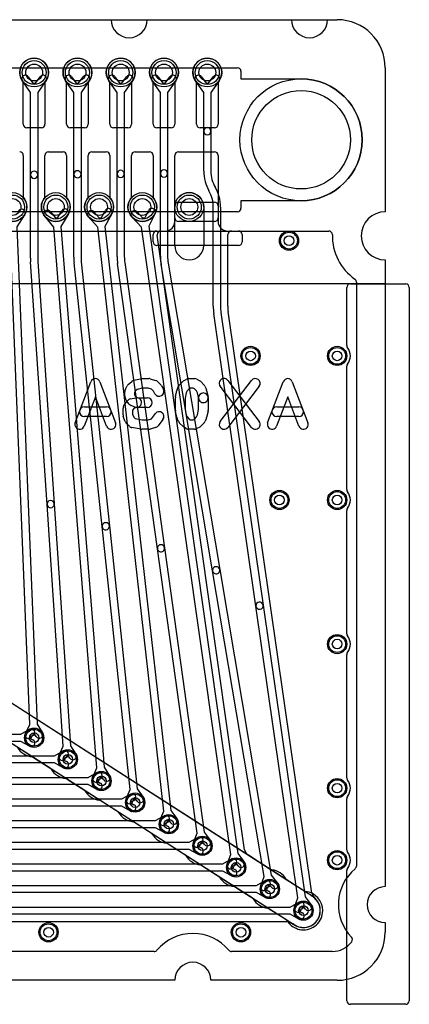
# Model space of a CAD drawing. Extents: x 0 to 47.5, y -0.5 to 20.
# Tile 8 of 8: x 39.4 to 47.5, y -0.5 to 20. Entities that reach past the tile are written whole.
import ezdxf

# ---------------------------------------------------------------- set-up
doc = ezdxf.new("R2010")
doc.units = 0
for name, color, linetype in [('Hole', 1, 'CONTINUOUS'), ('L1', 3, 'CONTINUOUS'), ('L2', 3, 'CONTINUOUS'), ('L3', 3, 'CONTINUOUS'), ('L4', 3, 'CONTINUOUS'), ('Outline', 7, 'CONTINUOUS'), ('PartsArea-A', 111, 'CONTINUOUS'), ('PartsArea-B', 111, 'CONTINUOUS'), ('PartsSilk-B', 221, 'CONTINUOUS'), ('Resist-A', 2, 'CONTINUOUS'), ('Resist-B', 2, 'CONTINUOUS'), ('Silk-A', 140, 'CONTINUOUS'), ('Silk-B', 140, 'CONTINUOUS')]:
    doc.layers.add(name, color=color, linetype=linetype)

msp = doc.modelspace()

# ---------------------------------------------------------------- linework, layer by layer
at = {"layer": 'Hole'}
for centre, radius in [((39.7, 18.9), 0.175), ((40.6, 18.9), 0.175), ((41.5, 18.9), 0.175), ((42.4, 18.9), 0.175), ((43.3, 18.9), 0.175), ((45.25, 17.5), 1.025), ((39.25, 16.1), 0.175), ((40.15, 16.1), 0.175), ((41.05, 16.1), 0.175), ((41.95, 16.1), 0.175), ((42.925, 16.1), 0.175), ((45, 15.4), 0.1), ((44.2, 13), 0.1), ((46, 13), 0.1), ((44.8, 10), 0.1), ((46, 10), 0.1), ((46, 7), 0.1), ((39.7, 5.05), 0.1), ((40.4, 4.6), 0.1), ((41.1, 4.15), 0.1), ((46, 4), 0.1), ((41.8, 3.7), 0.1), ((42.5, 3.25), 0.1), ((43.2, 2.8), 0.1), ((46, 2.5), 0.1), ((43.9, 2.35), 0.1), ((44.6, 1.9), 0.1), ((45.3, 1.45), 0.1), ((40, 1), 0.1), ((44, 1), 0.1)]:
    msp.add_circle(centre, radius, dxfattribs=at)
at = {"layer": 'L1'}
for p, q in [((39.475, 17.825), (39.475, 18.70157)), ((39.925, 18.70157), (39.925, 17.825)), ((40.375, 17.825), (40.375, 18.70157)), ((40.825, 18.70157), (40.825, 17.825)), ((41.275, 17.825), (41.275, 18.70157)), ((41.725, 18.70157), (41.725, 17.825)), ((42.175, 17.825), (42.175, 18.70157)), ((42.625, 18.70157), (42.625, 17.825)), ((43.075, 17.825), (43.075, 18.70157)), ((43.525, 18.70157), (43.525, 17.825)), ((39.85, 17.75), (39.55, 17.75)), ((40.75, 17.75), (40.45, 17.75)), ((41.65, 17.75), (41.35, 17.75)), ((42.55, 17.75), (42.25, 17.75)), ((43.45, 17.75), (43.15, 17.75)), ((40, 17.25), (40.3, 17.25)), ((40.9, 17.25), (41.2, 17.25)), ((41.8, 17.25), (42.1, 17.25)), ((42.7, 17.25), (43.45, 17.25)), ((39.475, 17.175), (39.475, 16.29843)), ((39.925, 16.29843), (39.925, 17.175)), ((40.375, 17.175), (40.375, 16.29843)), ((40.825, 16.29843), (40.825, 17.175)), ((41.275, 17.175), (41.275, 16.29843)), ((41.725, 16.29843), (41.725, 17.175)), ((42.175, 17.175), (42.175, 16.29843)), ((42.625, 15.875), (42.625, 17.175)), ((43.525, 17.175), (43.525, 15.875)), ((42.69997, 16.2), (43.45003, 16.2)), ((42.625, 15.8), (42.625, 16.12503)), ((43.525, 16.12503), (43.525, 15.8)), ((43.45, 15.8), (42.7, 15.8)), ((28.17473, 15.6), (45.82527, 15.6)), ((42.25001, 15.6), (42.425, 15.6)), ((43.725, 15.6), (43.95003, 15.6)), ((42.17504, 15.37497), (42.17504, 15.52503)), ((44.025, 15.52503), (44.025, 15.37497)), ((43.95003, 15.3), (42.25001, 15.3)), ((46.4, 14.53823), (46.4, 2.37929)), ((45.50046, 1.73727), (28.69418, 12.5413)), ((14.5792, 5.125), (39.4208, 5.125)), ((39.4208, 5.125), (39.60383, 5.22536)), ((39.4208, 4.975), (14.5792, 4.975)), ((39.60383, 4.87464), (39.4208, 4.975)), ((39.67595, 5.09384), (39.596, 5.05)), ((39.596, 5.05), (39.67595, 5.00616)), ((40.1208, 4.675), (40.30383, 4.77536)), ((15.2792, 4.675), (40.1208, 4.675)), ((40.1208, 4.525), (15.2792, 4.525)), ((40.30383, 4.42464), (40.1208, 4.525)), ((40.37595, 4.64384), (40.296, 4.6)), ((40.296, 4.6), (40.37595, 4.55616)), ((40.8208, 4.225), (41.00383, 4.32536)), ((15.9792, 4.225), (40.8208, 4.225)), ((41.07595, 4.19384), (40.996, 4.15)), ((40.996, 4.15), (41.07595, 4.10616)), ((40.8208, 4.075), (15.9792, 4.075)), ((41.00383, 3.97464), (40.8208, 4.075)), ((16.6792, 3.775), (41.5208, 3.775)), ((41.5208, 3.775), (41.70383, 3.87536)), ((41.77595, 3.74384), (41.696, 3.7)), ((41.696, 3.7), (41.77595, 3.65616)), ((41.5208, 3.625), (16.6792, 3.625)), ((41.70383, 3.52464), (41.5208, 3.625)), ((17.3792, 3.325), (42.2208, 3.325)), ((42.2208, 3.325), (42.40383, 3.42536)), ((42.47595, 3.29384), (42.396, 3.25)), ((42.2208, 3.175), (17.3792, 3.175)), ((42.40383, 3.07464), (42.2208, 3.175)), ((42.396, 3.25), (42.47595, 3.20616)), ((18.0792, 2.875), (42.9208, 2.875)), ((42.9208, 2.875), (43.10383, 2.97536)), ((42.9208, 2.725), (18.0792, 2.725)), ((43.10383, 2.62464), (42.9208, 2.725)), ((43.17595, 2.84384), (43.096, 2.8)), ((43.096, 2.8), (43.17595, 2.75616)), ((43.6208, 2.425), (43.80383, 2.52536)), ((18.7792, 2.425), (43.6208, 2.425)), ((43.6208, 2.275), (18.7792, 2.275)), ((43.80383, 2.17464), (43.6208, 2.275)), ((43.87595, 2.39384), (43.796, 2.35)), ((43.796, 2.35), (43.87595, 2.30616)), ((44.3208, 1.975), (44.50383, 2.07536)), ((19.4792, 1.975), (44.3208, 1.975)), ((44.57595, 1.94384), (44.496, 1.9)), ((44.496, 1.9), (44.57595, 1.85616)), ((44.3208, 1.825), (19.4792, 1.825)), ((44.50383, 1.72464), (44.3208, 1.825)), ((20.1792, 1.525), (45.0208, 1.525)), ((45.0208, 1.525), (45.20383, 1.62536)), ((45.27595, 1.49384), (45.196, 1.45)), ((45.196, 1.45), (45.27595, 1.40616)), ((45.0208, 1.375), (20.1792, 1.375)), ((45.20383, 1.27464), (45.0208, 1.375)), ((20.23685, 1.22496), (44.96315, 1.22496)), ((44.99926, 1.21569), (45.13108, 1.14341)), ((42.19571, 0.6), (4.80429, 0.6)), ((45.9, 0.6), (43.80429, 0.6))]:
    msp.add_line(p, q, dxfattribs=at)
for centre, radius in [((39.7, 18.9), 0.3), ((40.6, 18.9), 0.3), ((41.5, 18.9), 0.3), ((42.4, 18.9), 0.3), ((43.3, 18.9), 0.3), ((39.25, 16.1), 0.3), ((40.15, 16.1), 0.3), ((41.05, 16.1), 0.3), ((41.95, 16.1), 0.3), ((42.925, 16.1), 0.3), ((45, 15.4), 0.2), ((44.2, 13), 0.2), ((46, 13), 0.2), ((44.8, 10), 0.2), ((46, 10), 0.2), ((46, 7), 0.2), ((39.7, 5.05), 0.2), ((40.4, 4.6), 0.2), ((41.1, 4.15), 0.2), ((46, 4), 0.2), ((41.8, 3.7), 0.2), ((42.5, 3.25), 0.2), ((43.2, 2.8), 0.2), ((46, 2.5), 0.2), ((43.9, 2.35), 0.2), ((44.6, 1.9), 0.2), ((45.3, 1.45), 0.2), ((40, 1), 0.2), ((44, 1), 0.2)]:
    msp.add_circle(centre, radius, dxfattribs=at)
for centre, radius, start, end in [((39.7, 18.9), 0.3, -41.409429, -138.590571), ((40.6, 18.9), 0.3, -41.409429, -138.590571), ((41.5, 18.9), 0.3, -41.409429, -138.590571), ((42.4, 18.9), 0.3, -41.409429, -138.590571), ((43.3, 18.9), 0.3, -41.409429, -138.590571), ((39.55, 17.825), 0.075, 180, -90), ((39.85, 17.825), 0.075, -90, 0), ((40.45, 17.825), 0.075, 180, -90), ((40.75, 17.825), 0.075, -90, 0), ((41.35, 17.825), 0.075, 180, -90), ((41.65, 17.825), 0.075, -90, 0), ((42.25, 17.825), 0.075, 180, -90), ((42.55, 17.825), 0.075, -90, 0), ((43.15, 17.825), 0.075, 180, -90), ((43.45, 17.825), 0.075, -90, 0), ((39.4, 17.175), 0.075, 0, 90), ((40, 17.175), 0.075, 90, 180), ((40.3, 17.175), 0.075, 0, 90), ((40.9, 17.175), 0.075, 90, 180), ((41.2, 17.175), 0.075, 0, 90), ((41.8, 17.175), 0.075, 90, 180), ((42.1, 17.175), 0.075, 0, 90), ((42.7, 17.175), 0.075, 90, 180), ((43.45, 17.175), 0.075, 0, 90), ((39.25, 16.1), 0.3, 138.590571, 41.409429), ((40.15, 16.1), 0.3, 138.590571, 41.409429), ((41.05, 16.1), 0.3, 138.590571, 41.409429), ((41.95, 16.1), 0.3, 138.590571, 41.409429), ((42.69997, 16.12503), 0.07497, 90, 180), ((43.45003, 16.12503), 0.07497, 0, 90), ((42.425, 15.8), 0.2, -90, 0), ((42.7, 15.875), 0.075, 180, -90), ((43.45, 15.875), 0.075, -90, 0), ((43.725, 15.8), 0.2, 180, -90), ((42.25001, 15.52503), 0.07497, 90, 180), ((43.95003, 15.52503), 0.07497, 0, 90), ((45.82527, 15.525), 0.075, 0, 90), ((47, 15.49999), 1.1, 178.740949, -125.062172), ((45.8253, 15.525), 0.07497, -0.641943, 0), ((42.25001, 15.37497), 0.07497, 180, -90), ((43.95003, 15.37497), 0.07497, -90, 0), ((46.32502, 14.53825), 0.07497, 45, 54.934097), ((46.325, 14.53823), 0.075, 0, 45), ((39.63989, 5.1596), 0.075, -61.261501, 118.737236), ((39.63989, 4.9404), 0.075, -118.738499, 61.262764), ((40.33989, 4.7096), 0.075, -61.261501, 118.737236), ((40.33989, 4.4904), 0.075, -118.738499, 61.262764), ((41.03989, 4.2596), 0.075, -61.261501, 118.737236), ((41.03989, 4.0404), 0.075, -118.738499, 61.262764), ((41.73989, 3.8096), 0.075, -61.261501, 118.737236), ((41.73989, 3.5904), 0.075, -118.738499, 61.262764), ((42.43989, 3.3596), 0.075, -61.261501, 118.737236), ((42.43989, 3.1404), 0.075, -118.738499, 61.262764), ((43.13989, 2.9096), 0.075, -61.261501, 118.737236), ((43.13989, 2.6904), 0.075, -118.738499, 61.262764), ((43.83989, 2.4596), 0.075, -61.261501, 118.737236), ((43.83989, 2.2404), 0.075, -118.738499, 61.262764), ((47, 1.575), 0.975, 130.004809, -136.18808), ((46.325, 2.37929), 0.075, -49.991968, 0), ((44.53989, 2.0096), 0.075, -61.261501, 118.737236), ((44.53989, 1.7904), 0.075, -118.738499, 61.262764), ((45.30005, 1.44999), 0.35003, -117.729799, 53.92172), ((45.54865, 1.7947), 0.07497, -130.000298, -125.805986), ((45.54955, 1.79404), 0.07497, -126.65896, -125.345774), ((45.23989, 1.5596), 0.075, -61.261501, 118.737236), ((45.23989, 1.3404), 0.075, -118.738499, 61.262764), ((44.96315, 1.14999), 0.07497, 61.205948, 90), ((45.09566, 1.07733), 0.07497, 61.267554, 61.807937), ((45.23989, 1.3404), 0.22504, -118.73461, -117.298332), ((45.1023, 1.0738), 0.07497, 62.272783, 62.703495), ((43, 0), 0.975, 40.004809, 139.995191), ((46.2423, 0.84809), 0.075, -36.351986, 43.811461), ((42.19571, 0.675), 0.075, -90, -40.008032), ((43.80429, 0.675), 0.075, -139.991968, -90), ((45.9, 1.10001), 0.50001, -90, -36.351725)]:
    msp.add_arc(centre, radius, start, end, dxfattribs=at)
at = {"layer": 'L2'}
for p, q in [((40.03473, 16.00402), (40.14222, 15.87492)), ((40.19324, 15.87898), (40.27898, 16.02344)), ((40.93796, 16.00026), (41.04964, 15.8748)), ((41.10054, 15.88054), (41.18145, 16.02774)), ((41.84085, 15.99711), (41.95606, 15.87488)), ((42.00676, 15.88206), (42.08345, 16.03152)), ((42.625, 15.3), (42.625, 16.1)), ((43.225, 16.1), (43.225, 15.3)), ((39.50188, 15.93703), (39.34178, 15.68959)), ((40.10803, 15.68155), (39.91945, 15.90804)), ((40.14222, 15.87492), (40.19324, 15.87898)), ((40.40798, 15.94688), (40.25755, 15.69342)), ((41.02187, 15.68039), (40.82592, 15.90052)), ((41.04964, 15.8748), (41.10054, 15.88054)), ((41.31289, 15.95548), (41.17093, 15.69722)), ((41.93384, 15.67976), (41.73169, 15.89423)), ((41.95606, 15.87488), (42.00676, 15.88206)), ((42.21691, 15.96304), (42.08236, 15.70082)), ((39.6137, 5.32592), (39.1919, 15.68348)), ((39.34178, 15.68959), (39.76358, 5.33202)), ((41.00311, 4.42238), (40.10803, 15.68155)), ((40.25755, 15.69342), (41.15263, 4.43428)), ((42.39416, 3.51902), (41.02187, 15.68039)), ((41.17093, 15.69722), (42.54322, 3.53585)), ((43.78654, 2.6159), (41.93384, 15.67976)), ((42.08236, 15.70082), (43.93506, 2.63696)), ((42.33459, 15.6), (45.82527, 15.6)), ((44.0755, 2.71512), (42.26033, 15.51447)), ((46.4, 14.53823), (46.4, 2.37929)), ((39.76358, 5.33202), (39.87131, 5.15322)), ((39.52086, 5.13894), (39.6137, 5.32592)), ((39.69577, 5.15391), (39.65522, 5.07224)), ((39.74283, 5.0758), (39.69577, 5.15391)), ((38.98916, 5.09083), (40.03227, 4.42026)), ((40.91757, 4.23197), (41.00311, 4.42238)), ((41.15263, 4.43428), (41.26719, 4.25976)), ((40.38916, 4.19083), (41.43227, 3.52026)), ((41.09176, 4.25366), (41.05439, 4.17049)), ((41.14179, 4.17744), (41.09176, 4.25366)), ((42.31496, 3.3259), (42.39416, 3.51902)), ((42.54322, 3.53585), (42.66347, 3.36523)), ((41.78916, 3.29083), (42.83227, 2.62026)), ((42.48834, 3.35334), (42.45374, 3.26898)), ((42.54087, 3.27881), (42.48834, 3.35334)), ((44.13346, 2.62228), (44.08973, 2.68069)), ((43.71287, 2.42059), (43.78654, 2.6159)), ((43.93506, 2.63696), (44.06013, 2.46984)), ((44.61076, 2.30916), (44.15385, 2.6029)), ((43.18916, 2.39083), (43.81339, 1.98954)), ((43.88539, 2.45297), (43.85321, 2.36765)), ((43.94003, 2.37996), (43.88539, 2.45297)), ((44.95, 2.09655), (44.94627, 2.10137)), ((45.30994, 1.85969), (44.96926, 2.07871)), ((43.81556, 1.9882), (44.23224, 1.72033)), ((44.59004, 1.49034), (44.93224, 1.27033)), ((42.19571, 0.6), (4.80429, 0.6)), ((45.9, 0.6), (43.80429, 0.6))]:
    msp.add_line(p, q, dxfattribs=at)
for centre, radius in [((39.25, 16.1), 0.3), ((40.15, 16.1), 0.3), ((41.05, 16.1), 0.3), ((41.95, 16.1), 0.3), ((42.925, 16.1), 0.3), ((45, 15.4), 0.2), ((44.2, 13), 0.2), ((46, 13), 0.2), ((44.8, 10), 0.2), ((46, 10), 0.2), ((46, 7), 0.2), ((39.7, 5.05), 0.2), ((41.1, 4.15), 0.2), ((46, 4), 0.2), ((42.5, 3.25), 0.2), ((46, 2.5), 0.2), ((43.9, 2.35), 0.2), ((40, 1), 0.2), ((44, 1), 0.2)]:
    msp.add_circle(centre, radius, dxfattribs=at)
for centre, radius, start, end in [((42.925, 16.1), 0.3, 0, 180), ((39.43891, 15.97777), 0.075, -32.901847, 147.096178), ((39.97709, 15.95603), 0.075, 39.780141, -140.21815), ((40.34348, 15.98516), 0.075, -30.688638, 149.311104), ((40.88194, 15.95039), 0.075, 41.676045, -138.325381), ((41.24717, 15.99161), 0.075, -28.800083, 151.202918), ((41.78627, 15.94567), 0.075, 43.303564, -136.693097), ((42.15018, 15.99728), 0.075, -27.162928, 152.837268), ((42.33459, 15.525), 0.075, 90, 180), ((45.82527, 15.525), 0.075, 0, 90), ((42.33456, 15.525), 0.07497, 180, -171.926097), ((47, 15.49999), 1.1, 178.74147, -125.062172), ((45.8253, 15.525), 0.07497, -0.649584, 0), ((42.925, 15.3), 0.3, 180, 0), ((46.32502, 14.53825), 0.07497, 45, 54.934097), ((46.325, 14.53823), 0.075, 0, 45), ((39.58804, 5.10559), 0.075, 153.598934, -26.405441), ((39.80707, 5.11451), 0.075, -148.927503, 31.070223), ((39.99173, 4.35719), 0.07498, 30.734423, 57.267988), ((40.40001, 4.6), 0.40005, -149.25829, -96.282779), ((40.34862, 4.12777), 0.07497, 57.263855, 84.173813), ((40.98598, 4.20123), 0.075, 155.803256, -24.192677), ((41.20449, 4.2186), 0.075, -146.716729, 33.280864), ((41.39173, 3.45719), 0.07498, 30.734423, 57.267988), ((41.80001, 3.7), 0.40005, -149.25829, -96.282779), ((41.74862, 3.22777), 0.07497, 57.263855, 84.173813), ((42.38435, 3.29744), 0.075, 157.699232, -22.299885), ((42.60217, 3.32202), 0.075, -144.820222, 35.175075), ((44.14973, 2.72564), 0.07497, -171.933664, -157.368378), ((44.14974, 2.72562), 0.07497, -157.385426, -143.177488), ((42.79173, 2.55719), 0.07498, 30.734423, 57.267988), ((43.20001, 2.8), 0.40005, -149.25829, -96.282779), ((44.00008, 2.4249), 0.075, -143.189687, 36.811084), ((44.19439, 2.66596), 0.07497, -144.363707, -122.736145), ((43.14862, 2.32777), 0.07497, 57.263855, 84.173813), ((43.78304, 2.39412), 0.075, 159.332184, -20.665773), ((44.6513, 2.37222), 0.07497, -122.736145, -96.195024), ((44.59997, 1.89999), 0.40004, 31.478111, 83.794881), ((47, 1.575), 0.975, 130.004809, -136.18808), ((46.325, 2.37929), 0.075, -49.991968, 0), ((45.00508, 2.14803), 0.07497, -148.521165, -148.14367), ((45.00554, 2.14728), 0.07497, -148.816058, -142.238964), ((45.0098, 2.14177), 0.07497, -142.903892, -122.736145), ((43.77502, 1.92514), 0.07497, 57.263855, 59.213199), ((45.35123, 1.92227), 0.07497, -123.416647, -95.948605), ((45.30003, 1.44999), 0.40007, 0.002864, 83.767984), ((44.1917, 1.65727), 0.07497, 30.721285, 57.263855), ((44.60002, 1.90002), 0.40006, -149.266143, -96.28705), ((44.54875, 1.42777), 0.07497, 56.579144, 84.289407), ((45.30003, 1.45001), 0.40007, -96.053458, 0), ((44.8917, 1.20727), 0.07497, 30.721285, 57.263855), ((45.30003, 1.44999), 0.40005, -149.270568, -110.798437), ((45.13136, 1.00593), 0.07497, 68.537783, 69.200639), ((45.3, 1.44999), 0.40004, -110.670202, -96.209546), ((45.24862, 0.97777), 0.07497, 82.935652, 83.78978), ((43, 0), 0.975, 40.004809, 139.995191), ((46.2423, 0.84809), 0.075, -36.351986, 43.811461), ((42.19571, 0.675), 0.075, -90, -40.008032), ((43.80429, 0.675), 0.075, -139.991968, -90), ((45.9, 1.10001), 0.50001, -90, -36.351725)]:
    msp.add_arc(centre, radius, start, end, dxfattribs=at)
at = {"layer": 'L3'}
for p, q in [((39.625, 18.48619), (39.45497, 18.72691)), ((39.57749, 18.81345), (39.6744, 18.67625)), ((39.6744, 18.67625), (39.7256, 18.67625)), ((39.7256, 18.67625), (39.82251, 18.81345)), ((39.94503, 18.72691), (39.775, 18.48619)), ((40.525, 18.48619), (40.35497, 18.72691)), ((40.47749, 18.81345), (40.5744, 18.67625)), ((40.5744, 18.67625), (40.6256, 18.67625)), ((40.6256, 18.67625), (40.72251, 18.81345)), ((40.84503, 18.72691), (40.675, 18.48619)), ((41.425, 18.48619), (41.25497, 18.72691)), ((41.37749, 18.81345), (41.4744, 18.67625)), ((41.4744, 18.67625), (41.5256, 18.67625)), ((41.5256, 18.67625), (41.62251, 18.81345)), ((41.74503, 18.72691), (41.575, 18.48619)), ((42.325, 18.48619), (42.15497, 18.72691)), ((42.27749, 18.81345), (42.3744, 18.67625)), ((42.3744, 18.67625), (42.4256, 18.67625)), ((42.4256, 18.67625), (42.52251, 18.81345)), ((42.64503, 18.72691), (42.475, 18.48619)), ((43.225, 18.48619), (43.05497, 18.72691)), ((43.17749, 18.81345), (43.2744, 18.67625)), ((43.2744, 18.67625), (43.3256, 18.67625)), ((43.3256, 18.67625), (43.42251, 18.81345)), ((43.54503, 18.72691), (43.375, 18.48619)), ((39.625, 16.77181), (39.625, 18.48619)), ((39.775, 18.48619), (39.775, 16.77181)), ((40.525, 16.78148), (40.525, 18.48619)), ((40.675, 18.48619), (40.675, 16.78148)), ((41.425, 16.78967), (41.425, 18.48619)), ((41.575, 18.48619), (41.575, 16.78967)), ((42.325, 16.7967), (42.325, 18.48619)), ((42.475, 18.48619), (42.475, 16.7967)), ((43.225, 17.6782), (43.225, 18.48619)), ((43.375, 18.48619), (43.375, 17.6782)), ((43.225, 16.8464), (43.225, 17.6782)), ((43.375, 17.6782), (43.375, 16.8464)), ((39.625, 15.03362), (39.625, 16.77181)), ((39.775, 16.77181), (39.775, 15.03362)), ((40.525, 15.05295), (40.525, 16.78148)), ((40.675, 16.78148), (40.675, 15.05295)), ((41.425, 15.06934), (41.425, 16.78967)), ((41.575, 16.78967), (41.575, 15.06934)), ((42.325, 15.08339), (42.325, 16.7967)), ((42.475, 16.7967), (42.475, 15.08339)), ((43.33506, 16.43569), (43.33504, 16.43572)), ((43.46494, 16.51072), (43.46496, 16.51069)), ((43.425, 14.03452), (43.425, 16.10001)), ((43.575, 16.10001), (43.575, 14.03452)), ((43.80004, 15.6), (45.82527, 15.6)), ((43.72504, 14.03452), (43.72504, 15.525)), ((39.77709, 14.9715), (40.11723, 9.91797)), ((39.96757, 9.90789), (39.62743, 14.96142)), ((41.11448, 9.44502), (40.53101, 14.93943)), ((40.68017, 14.95527), (41.26364, 9.46086)), ((42.26256, 8.98406), (41.43529, 14.92098)), ((41.58385, 14.94168), (42.41112, 9.00476)), ((43.41141, 8.52466), (42.33985, 14.90535)), ((42.48777, 14.93019), (43.55933, 8.5495)), ((46.4, 14.53823), (46.4, 2.37929)), ((44.31234, 7.78905), (43.43595, 13.88145)), ((43.58443, 13.90281), (44.46082, 7.81041)), ((45.47474, 1.81585), (43.73294, 13.92416)), ((40.30642, 4.87354), (39.96757, 9.90789)), ((40.11723, 9.91797), (40.45608, 4.88361)), ((41.69594, 3.96973), (41.11448, 9.44502)), ((41.26364, 9.46086), (41.8451, 3.98556)), ((43.08719, 3.06618), (42.26256, 8.98406)), ((42.41112, 9.00476), (43.23575, 3.08689)), ((44.4798, 2.16294), (43.41141, 8.52466)), ((43.55933, 8.5495), (44.62772, 2.18777)), ((44.46082, 7.81041), (45.33449, 1.73704)), ((45.18601, 1.71568), (44.31234, 7.78905)), ((40.21857, 4.68417), (40.30642, 4.87354)), ((40.45608, 4.88361), (40.56851, 4.70773)), ((39.68916, 4.64083), (40.73227, 3.97026)), ((40.39302, 4.70376), (40.35465, 4.62105)), ((40.44213, 4.62693), (40.39302, 4.70376)), ((41.61546, 3.7771), (41.69594, 3.96973)), ((41.8451, 3.98556), (41.96423, 3.81414)), ((41.08916, 3.74083), (42.13227, 3.07026)), ((41.78901, 3.80342), (41.75386, 3.71928)), ((41.84105, 3.72854), (41.78901, 3.80342)), ((43.23575, 3.08689), (43.36042, 2.91945)), ((43.01304, 2.87104), (43.08719, 3.06618)), ((43.18565, 2.903), (43.15326, 2.81776)), ((43.2401, 2.82987), (43.18565, 2.903)), ((42.48916, 2.84083), (43.53227, 2.17027)), ((44.41113, 1.96579), (44.4798, 2.16294)), ((44.62772, 2.18777), (44.75701, 2.02388)), ((43.88915, 1.94084), (44.82515, 1.33912)), ((44.58278, 2.00256), (44.55279, 1.91645)), ((44.63925, 1.93098), (44.58278, 2.00256)), ((45.11273, 1.52022), (45.18601, 1.71568)), ((45.33449, 1.73704), (45.45989, 1.57016)), ((45.57983, 1.66031), (45.48907, 1.78108)), ((45.28519, 1.55293), (45.25319, 1.46756)), ((45.33997, 1.48004), (45.28519, 1.55293)), ((44.82515, 1.33912), (45.078, 1.17877)), ((42.19571, 0.6), (4.80429, 0.6)), ((45.9, 0.6), (43.80429, 0.6))]:
    msp.add_line(p, q, dxfattribs=at)
for centre, radius in [((39.7, 18.9), 0.3), ((40.6, 18.9), 0.3), ((41.5, 18.9), 0.3), ((42.4, 18.9), 0.3), ((43.3, 18.9), 0.3), ((45, 15.4), 0.2), ((44.2, 13), 0.2), ((46, 13), 0.2), ((44.8, 10), 0.2), ((46, 10), 0.2), ((46, 7), 0.2), ((40.4, 4.6), 0.2), ((46, 4), 0.2), ((41.8, 3.7), 0.2), ((43.2, 2.8), 0.2), ((46, 2.5), 0.2), ((44.6, 1.9), 0.2), ((45.3, 1.45), 0.2), ((40, 1), 0.2), ((44, 1), 0.2)]:
    msp.add_circle(centre, radius, dxfattribs=at)
for centre, radius, start, end in [((39.51623, 18.77018), 0.075, 35.234848, -144.764686), ((39.88377, 18.77018), 0.075, -35.234848, 144.764686), ((40.41623, 18.77018), 0.075, 35.234848, -144.764686), ((40.78377, 18.77018), 0.075, -35.234848, 144.764686), ((41.31623, 18.77018), 0.075, 35.234848, -144.764686), ((41.68377, 18.77018), 0.075, -35.234848, 144.764686), ((42.21623, 18.77018), 0.075, 35.234848, -144.764686), ((42.58377, 18.77018), 0.075, -35.234848, 144.764686), ((43.11623, 18.77018), 0.075, 35.234848, -144.764686), ((43.48377, 18.77018), 0.075, -35.234848, 144.764686), ((43.3, 17.6782), 0.075, 0, 180), ((43.3, 17.6782), 0.075, 180, 0), ((39.7, 16.77181), 0.075, 0, 180), ((40.6, 16.78148), 0.075, 0, 180), ((41.5, 16.78967), 0.075, 0, 180), ((42.4, 16.7967), 0.075, 0, 180), ((44.04636, 16.8464), 0.82136, 180, -150.000048), ((44.04636, 16.8464), 0.67136, 180, -150.000221), ((39.7, 16.77181), 0.075, 180, 0), ((40.6, 16.78148), 0.075, 180, 0), ((41.5, 16.78967), 0.075, 180, 0), ((42.4, 16.7967), 0.075, 180, 0), ((42.75364, 16.10001), 0.67136, 0, 29.999779), ((42.75364, 16.10001), 0.82136, 0, 29.999874), ((43.80004, 15.525), 0.075, 90, 180), ((45.82527, 15.525), 0.075, 0, 90), ((47, 15.49999), 1.1, 178.740949, -125.062172), ((45.8253, 15.525), 0.07497, -0.641943, 0), ((40.7, 15.03362), 1.075, 180, -176.148947), ((40.7, 15.03362), 0.925, 180, -176.149296), ((41.6, 15.05295), 1.075, 180, -173.938267), ((41.6, 15.05295), 0.925, 180, -173.938277), ((42.5, 15.06934), 1.075, 180, -172.067307), ((42.5, 15.06934), 0.925, 180, -172.067257), ((43.4, 15.08339), 1.075, 180, -170.466791), ((43.4, 15.08339), 0.925, 180, -170.466702), ((46.32502, 14.53825), 0.07497, 45, 54.934097), ((46.325, 14.53823), 0.075, 0, 45), ((44.5, 14.03452), 1.075, 180, -171.813819), ((44.5, 14.03452), 0.925, 180, -171.813834), ((44.5, 14.03457), 0.77496, -179.996303, -171.8539), ((43.80715, 13.93483), 0.07497, -172.280613, -171.818021), ((40.0424, 9.91293), 0.075, 3.853204, -176.149373), ((40.0424, 9.91293), 0.075, -176.146796, 3.850623), ((41.18906, 9.45294), 0.075, 6.061789, -173.938129), ((41.18906, 9.45294), 0.075, -173.938211, 6.061715), ((42.33684, 8.99441), 0.075, 7.932386, -172.067201), ((42.33684, 8.99441), 0.075, -172.067614, 7.932704), ((43.48537, 8.53708), 0.075, 9.532658, -170.466718), ((43.48537, 8.53708), 0.075, -170.467342, 9.533178), ((44.38658, 7.79973), 0.075, 8.186279, -171.814056), ((44.38658, 7.79973), 0.075, -171.813721, 8.185827), ((39.70001, 5.05), 0.40005, -149.25829, -96.282779), ((39.64862, 4.57777), 0.07497, 57.263855, 84.173813), ((40.28661, 4.65261), 0.075, 155.116017, -24.886612), ((40.50532, 4.66733), 0.075, -147.407524, 32.588589), ((40.69173, 3.90719), 0.07498, 30.734423, 57.267988), ((41.10001, 4.15), 0.40005, -149.25829, -96.282779), ((41.04862, 3.67777), 0.07497, 57.263855, 84.173813), ((41.68466, 3.74819), 0.075, 157.326069, -22.674191), ((41.90264, 3.77134), 0.075, -145.203867, 34.798475), ((42.09173, 3.00719), 0.07498, 30.734423, 57.267988), ((42.50001, 3.25), 0.40005, -149.25829, -96.282779), ((43.08315, 2.8444), 0.075, 159.194494, -20.804911), ((43.30026, 2.87466), 0.075, -143.331777, 36.670833), ((42.44862, 2.77777), 0.07497, 57.263855, 84.173813), ((47, 1.575), 0.975, 130.004809, -136.18808), ((46.325, 2.37929), 0.075, -49.991968, 0), ((43.49173, 2.10721), 0.07497, 30.738328, 57.263855), ((43.49208, 2.10664), 0.07497, 30.022632, 31.249499), ((43.90001, 2.35002), 0.40006, -149.029121, -96.261112), ((43.84861, 1.87778), 0.07497, 57.263855, 84.051395), ((44.48196, 1.94112), 0.075, 160.796837, -19.202747), ((44.69813, 1.97743), 0.075, -141.730351, 38.27002), ((45.3, 1.45), 0.35005, -128.082854, 35.830134), ((45.549, 1.82612), 0.07497, -172.126062, -143.073546), ((45.63976, 1.70535), 0.07497, -143.073546, -142.958906), ((45.39978, 1.52523), 0.22509, 35.766116, 36.84037), ((45.64325, 1.70061), 0.07497, -144.23222, -143.591687), ((45.64376, 1.69991), 0.07497, -144.253555, -143.11176), ((45.18296, 1.49389), 0.075, 159.448425, -20.550456), ((45.39993, 1.5251), 0.075, -143.075101, 36.924187), ((45.03785, 1.11546), 0.07497, 51.917893, 57.617905), ((43, 0), 0.975, 40.004809, 139.995191), ((46.2423, 0.84809), 0.075, -36.351986, 43.811461), ((42.19571, 0.675), 0.075, -90, -40.008032), ((43.80429, 0.675), 0.075, -139.991968, -90), ((45.9, 1.10001), 0.50001, -90, -36.351725)]:
    msp.add_arc(centre, radius, start, end, dxfattribs=at)
at = {"layer": 'L4'}
for p, q in [((39.475, 17.825), (39.475, 18.70157)), ((39.925, 18.70157), (39.925, 17.825)), ((40.375, 17.825), (40.375, 18.70157)), ((40.825, 18.70157), (40.825, 17.825)), ((41.275, 17.825), (41.275, 18.70157)), ((41.725, 18.70157), (41.725, 17.825)), ((42.175, 17.825), (42.175, 18.70157)), ((42.625, 18.70157), (42.625, 17.825)), ((43.075, 17.825), (43.075, 18.70157)), ((43.525, 18.70157), (43.525, 17.825)), ((39.85, 17.75), (39.55, 17.75)), ((40.75, 17.75), (40.45, 17.75)), ((41.65, 17.75), (41.35, 17.75)), ((42.55, 17.75), (42.25, 17.75)), ((43.45, 17.75), (43.15, 17.75)), ((40, 17.25), (40.3, 17.25)), ((40.9, 17.25), (41.2, 17.25)), ((41.8, 17.25), (42.1, 17.25)), ((42.7, 17.25), (43.45, 17.25)), ((39.475, 17.175), (39.475, 16.29843)), ((39.925, 16.29843), (39.925, 17.175)), ((40.375, 17.175), (40.375, 16.29843)), ((40.825, 16.29843), (40.825, 17.175)), ((41.275, 17.175), (41.275, 16.29843)), ((41.725, 16.29843), (41.725, 17.175)), ((42.175, 17.175), (42.175, 16.29843)), ((42.625, 15.875), (42.625, 17.175)), ((43.525, 17.175), (43.525, 15.875)), ((42.69997, 16.2), (43.45003, 16.2)), ((42.625, 15.8), (42.625, 16.12503)), ((43.525, 16.12503), (43.525, 15.8)), ((43.45, 15.8), (42.7, 15.8)), ((28.17473, 15.6), (45.82527, 15.6)), ((42.25001, 15.6), (42.425, 15.6)), ((43.725, 15.6), (43.95003, 15.6)), ((42.17504, 15.37497), (42.17504, 15.52503)), ((44.025, 15.52503), (44.025, 15.37497)), ((43.95003, 15.3), (42.25001, 15.3)), ((46.4, 14.53823), (46.4, 2.37929)), ((26.91337, 12.85384), (44.59266, 1.48858)), ((44.95608, 2.08723), (28.69418, 12.5413)), ((45.45656, 1.76351), (44.95608, 2.08723)), ((44.59266, 1.48858), (45.09438, 1.16659)), ((42.19571, 0.6), (4.80429, 0.6)), ((45.9, 0.6), (43.80429, 0.6))]:
    msp.add_line(p, q, dxfattribs=at)
for centre, radius in [((39.7, 18.9), 0.3), ((40.6, 18.9), 0.3), ((41.5, 18.9), 0.3), ((42.4, 18.9), 0.3), ((43.3, 18.9), 0.3), ((39.25, 16.1), 0.3), ((40.15, 16.1), 0.3), ((41.05, 16.1), 0.3), ((41.95, 16.1), 0.3), ((42.925, 16.1), 0.3), ((45, 15.4), 0.2), ((44.2, 13), 0.2), ((46, 13), 0.2), ((44.8, 10), 0.2), ((46, 10), 0.2), ((46, 7), 0.2), ((39.7, 5.05), 0.2), ((40.4, 4.6), 0.2), ((41.1, 4.15), 0.2), ((46, 4), 0.2), ((41.8, 3.7), 0.2), ((42.5, 3.25), 0.2), ((43.2, 2.8), 0.2), ((46, 2.5), 0.2), ((43.9, 2.35), 0.2), ((44.6, 1.9), 0.2), ((45.3, 1.45), 0.2), ((40, 1), 0.2), ((44, 1), 0.2)]:
    msp.add_circle(centre, radius, dxfattribs=at)
for centre, radius, start, end in [((39.7, 18.9), 0.3, -41.409429, -138.590571), ((40.6, 18.9), 0.3, -41.409429, -138.590571), ((41.5, 18.9), 0.3, -41.409429, -138.590571), ((42.4, 18.9), 0.3, -41.409429, -138.590571), ((43.3, 18.9), 0.3, -41.409429, -138.590571), ((39.55, 17.825), 0.075, 180, -90), ((39.85, 17.825), 0.075, -90, 0), ((40.45, 17.825), 0.075, 180, -90), ((40.75, 17.825), 0.075, -90, 0), ((41.35, 17.825), 0.075, 180, -90), ((41.65, 17.825), 0.075, -90, 0), ((42.25, 17.825), 0.075, 180, -90), ((42.55, 17.825), 0.075, -90, 0), ((43.15, 17.825), 0.075, 180, -90), ((43.45, 17.825), 0.075, -90, 0), ((39.4, 17.175), 0.075, 0, 90), ((40, 17.175), 0.075, 90, 180), ((40.3, 17.175), 0.075, 0, 90), ((40.9, 17.175), 0.075, 90, 180), ((41.2, 17.175), 0.075, 0, 90), ((41.8, 17.175), 0.075, 90, 180), ((42.1, 17.175), 0.075, 0, 90), ((42.7, 17.175), 0.075, 90, 180), ((43.45, 17.175), 0.075, 0, 90), ((39.25, 16.1), 0.3, 138.590571, 41.409429), ((40.15, 16.1), 0.3, 138.590571, 41.409429), ((41.05, 16.1), 0.3, 138.590571, 41.409429), ((41.95, 16.1), 0.3, 138.590571, 41.409429), ((42.69997, 16.12503), 0.07497, 90, 180), ((43.45003, 16.12503), 0.07497, 0, 90), ((42.425, 15.8), 0.2, -90, 0), ((42.7, 15.875), 0.075, 180, -90), ((43.45, 15.875), 0.075, -90, 0), ((43.725, 15.8), 0.2, 180, -90), ((42.25001, 15.52503), 0.07497, 90, 180), ((43.95003, 15.52503), 0.07497, 0, 90), ((45.82527, 15.525), 0.075, 0, 90), ((47, 15.49999), 1.1, 178.740949, -125.062172), ((45.8253, 15.525), 0.07497, -0.641943, 0), ((42.25001, 15.37497), 0.07497, 180, -90), ((43.95003, 15.37497), 0.07497, -90, 0), ((46.32502, 14.53825), 0.07497, 45, 54.934097), ((46.325, 14.53823), 0.075, 0, 45), ((47, 1.575), 0.975, 130.004809, -136.18808), ((46.325, 2.37929), 0.075, -49.991968, 0), ((45.30004, 1.44997), 0.35004, -116.562855, 51.289321), ((45.49728, 1.82646), 0.07497, -122.897317, -117.586983), ((45.3, 1.45), 0.35005, 51.671228, 62.328823), ((45.56477, 1.78245), 0.07497, -129.495365, -127.6739), ((45.05389, 1.1035), 0.07497, 54.062529, 57.3084), ((45.29989, 1.45008), 0.35004, -125.244652, -119.783253), ((45.08878, 1.08121), 0.07497, 59.066387, 60.217203), ((45.30019, 1.44989), 0.35004, -119.594844, -116.590672), ((43, 0), 0.975, 40.004809, 139.995191), ((46.2423, 0.84809), 0.075, -36.351986, 43.811461), ((42.19571, 0.675), 0.075, -90, -40.008032), ((43.80429, 0.675), 0.075, -139.991968, -90), ((45.9, 1.10001), 0.50001, -90, -36.351725)]:
    msp.add_arc(centre, radius, start, end, dxfattribs=at)
at = {"layer": 'Outline'}
for p, q in [((32.7, 20), (41.3, 20)), ((42.05, 20), (45.05, 20)), ((45.8, 20), (46, 20)), ((47, 19), (47, 16)), ((47, 15), (47, 1.95)), ((47, 1.2), (47, 1)), ((42.625, 0), (4.375, 0)), ((46, 0), (43.375, 0))]:
    msp.add_line(p, q, dxfattribs=at)
for centre, radius, start, end in [((41.675, 20), 0.375, 180, 0), ((45.425, 20), 0.375, 180, 0), ((46, 19), 1, 0, 90), ((47, 15.5), 0.5, 90, -90), ((47, 1.575), 0.375, 90, -90), ((46, 1), 1, -90, 0), ((43, 0), 0.375, 0, 180)]:
    msp.add_arc(centre, radius, start, end, dxfattribs=at)
at = {"layer": 'PartsArea-A'}
for p, q in [((28, 20), (46, 20)), ((47, 19), (47, 16)), ((47, 15), (47, 14.5)), ((47, 14.5), (27, 14.5))]:
    msp.add_line(p, q, dxfattribs=at)
for centre, radius, start, end in [((46, 19), 1, 0, 90), ((47, 15.5), 0.5, 90, -90)]:
    msp.add_arc(centre, radius, start, end, dxfattribs=at)
at = {"layer": 'PartsArea-B'}
for p, q in [((28, 20), (46, 20)), ((47, 19), (47, 16)), ((47, 15), (47, 14.5)), ((47, 14.5), (27, 14.5))]:
    msp.add_line(p, q, dxfattribs=at)
for centre, radius, start, end in [((46, 19), 1, 0, 90), ((47, 15.5), 0.5, 90, -90)]:
    msp.add_arc(centre, radius, start, end, dxfattribs=at)
at = {"layer": 'PartsSilk-B'}
for p, q in [((41.77325, 12.49175), (41.91399, 12.52509)), ((41.93704, 12.52778), (42.08519, 12.52778)), ((42.11393, 12.52356), (42.22504, 12.49022)), ((42.80888, 12.47855), (42.86073, 12.51189)), ((42.91481, 12.52778), (43.03333, 12.52778)), ((43.08236, 12.51493), (43.14162, 12.48159)), ((40.5547, 11.60782), (40.88062, 12.46338)), ((41.06752, 12.46338), (41.39345, 11.60782)), ((41.59777, 12.30967), (41.6348, 12.37634)), ((41.65533, 12.40212), (41.72941, 12.46878)), ((41.8442, 12.30302), (41.80153, 12.26462)), ((41.94872, 12.32778), (41.8442, 12.30302)), ((42.07051, 12.32778), (41.94872, 12.32778)), ((42.14341, 12.3059), (42.07051, 12.32778)), ((42.18235, 12.26697), (42.14341, 12.3059)), ((42.26701, 12.46515), (42.33367, 12.39849)), ((42.35038, 12.37635), (42.38742, 12.30968)), ((42.67529, 12.30172), (42.70492, 12.36839)), ((42.72559, 12.39849), (42.79225, 12.46515)), ((42.92608, 12.31614), (42.88014, 12.2702)), ((42.94419, 12.32778), (42.92608, 12.31614)), ((43.00713, 12.32778), (42.94419, 12.32778)), ((43.03159, 12.31402), (43.00713, 12.32778)), ((43.07542, 12.2702), (43.03159, 12.31402)), ((43.1633, 12.46516), (43.22997, 12.3985)), ((43.25064, 12.36839), (43.28027, 12.30172)), ((43.56861, 11.63282), (44.22046, 12.48838)), ((44.22046, 11.51162), (43.56861, 12.36718)), ((43.72769, 12.48838), (44.37954, 11.63282)), ((44.37954, 12.36718), (43.72769, 11.51162)), ((44.5547, 11.60782), (44.88062, 12.46338)), ((45.06752, 12.46338), (45.39345, 11.60782)), ((40.97407, 12.14688), (40.7416, 11.53662)), ((41.20655, 11.53662), (40.97407, 12.14688)), ((41.58519, 12.16111), (41.58519, 12.26111)), ((41.6348, 12.04588), (41.59777, 12.11255)), ((41.70261, 12.10362), (41.81372, 12.12584)), ((41.80153, 12.26462), (41.78519, 12.2352)), ((41.78519, 12.2352), (41.78519, 12.18702)), ((41.78519, 12.18702), (41.80429, 12.15264)), ((41.80429, 12.15264), (41.81118, 12.14488)), ((41.81118, 12.14488), (41.85299, 12.12778)), ((41.85299, 12.12778), (42.05556, 12.12778)), ((42.21258, 12.21254), (42.18235, 12.26697)), ((42.63704, 11.87222), (42.63704, 12.12778)), ((42.63942, 12.14947), (42.66905, 12.2828)), ((42.86212, 12.22964), (42.83704, 12.1168)), ((42.83704, 12.1168), (42.83704, 11.8832)), ((42.88014, 12.2702), (42.86212, 12.22964)), ((43.09344, 12.22964), (43.07542, 12.2702)), ((43.1209, 12.10609), (43.09344, 12.22964)), ((43.11852, 11.8832), (43.11852, 12.12778)), ((43.28651, 12.2828), (43.31614, 12.14947)), ((43.31852, 12.12778), (43.31852, 11.87222)), ((44.97407, 12.14688), (44.7416, 11.53662)), ((45.20655, 11.53662), (44.97407, 12.14688)), ((40.74444, 11.93889), (41.2037, 11.93889)), ((41.54815, 11.77222), (41.54815, 11.90556)), ((41.56779, 11.96508), (41.64186, 12.06508)), ((41.67711, 11.99467), (41.64748, 12.028)), ((41.79547, 11.93522), (41.71399, 11.96855)), ((41.77963, 11.91506), (41.74815, 11.87256)), ((41.85294, 11.92972), (41.77963, 11.91506)), ((42.05556, 11.92778), (41.83333, 11.92778)), ((44.74444, 11.93889), (45.2037, 11.93889)), ((41.2037, 11.73889), (40.74444, 11.73889)), ((41.59142, 11.63749), (41.55438, 11.73749)), ((41.74815, 11.87256), (41.74815, 11.79014)), ((41.74815, 11.79014), (41.77137, 11.72746)), ((41.77137, 11.72746), (41.80041, 11.69843)), ((41.80041, 11.69843), (41.94597, 11.67222)), ((42.07051, 11.67222), (42.13697, 11.69216)), ((42.13697, 11.69216), (42.22106, 11.80028)), ((42.66905, 11.7172), (42.63942, 11.85053)), ((42.70492, 11.63161), (42.67529, 11.69828)), ((42.83704, 11.8832), (42.86212, 11.77036)), ((42.86212, 11.77036), (42.88014, 11.7298)), ((42.88014, 11.7298), (42.92608, 11.68386)), ((43.00713, 11.67222), (43.03159, 11.68598)), ((43.03159, 11.68598), (43.07542, 11.7298)), ((43.07542, 11.7298), (43.09344, 11.77036)), ((43.09344, 11.77036), (43.11852, 11.8832)), ((43.28027, 11.69828), (43.25064, 11.63161)), ((43.31614, 11.85053), (43.28651, 11.7172)), ((45.2037, 11.73889), (44.74444, 11.73889)), ((41.68114, 11.53485), (41.61448, 11.60151)), ((41.91932, 11.4738), (41.73413, 11.50714)), ((41.94597, 11.67222), (42.07051, 11.67222)), ((42.22504, 11.50978), (42.11393, 11.47644)), ((42.37894, 11.6775), (42.27524, 11.54417)), ((42.79225, 11.53485), (42.72559, 11.60151)), ((42.86073, 11.48811), (42.80888, 11.52145)), ((42.92608, 11.68386), (42.94419, 11.67222)), ((42.94419, 11.67222), (43.00713, 11.67222)), ((43.14162, 11.51841), (43.08236, 11.48507)), ((43.22997, 11.6015), (43.1633, 11.53484)), ((42.08519, 11.47222), (41.93704, 11.47222)), ((43.03333, 11.47222), (42.91481, 11.47222))]:
    msp.add_line(p, q, dxfattribs=at)
for centre, start, end in [((40.97407, 12.42778), 20.854458, 159.145542), ((41.93704, 12.42778), 90, 103.326145), ((42.08519, 12.42778), 73.297463, 90), ((42.91481, 12.42778), 90, 122.741369), ((43.03333, 12.42778), 60.638189, 90), ((43.64815, 12.42778), 37.30308, -142.696274), ((44.3, 12.42778), -37.30308, 142.696274), ((44.97407, 12.42778), 20.854458, 159.145542), ((41.68519, 12.26111), 150.948735, 180), ((41.72222, 12.32778), 131.980399, 150.948735), ((41.7963, 12.39444), 103.326145, 131.980399), ((42.3, 12.26111), -150.943726, 29.055334), ((42.1963, 12.39444), 45, 73.297463), ((42.26296, 12.32778), 29.056274, 45), ((42.76667, 12.26111), 156.039256, 167.470737), ((42.7963, 12.32778), 135, 156.038308), ((42.86296, 12.39444), 122.739702, 135), ((43.09259, 12.39444), 45.004051, 60.637656), ((43.15926, 12.32778), 23.960744, 45.004297), ((43.18889, 12.26111), 12.526943, 23.961692), ((41.68519, 12.16111), 180, -150.948735), ((41.72222, 12.00556), 101.308809, 143.473873), ((41.83333, 12.02778), -78.691191, 101.308941), ((42.05556, 12.02778), -90, 90), ((42.73704, 12.12778), 167.473057, 180), ((43.21852, 12.12778), 0, 180), ((43.21852, 12.12778), -167.473057, 12.529263), ((40.74444, 11.83889), 90, -90), ((41.2037, 11.83889), -90, 90), ((41.64815, 11.90556), 143.473873, 180), ((41.72222, 12.09444), -150.948735, -138.364557), ((41.75185, 12.06111), -138.364557, -112.246131), ((41.83333, 12.02778), -112.246131, -90), ((44.74444, 11.83889), 90, -90), ((45.2037, 11.83889), -90, 90), ((41.64815, 11.77222), 180, -159.676664), ((42.3, 11.73889), -37.871466, 142.125314), ((42.73704, 11.87222), 180, -167.470737), ((42.76667, 11.73889), -167.473057, -156.038308), ((43.18889, 11.73889), -23.960744, -12.529263), ((43.21852, 11.87222), -12.526943, 0), ((40.64815, 11.57222), 159.145542, -20.854012), ((41.3, 11.57222), -159.145542, 20.854597), ((41.68519, 11.67222), -159.676664, -135), ((41.75185, 11.60556), -135, -100.206455), ((42.1963, 11.60556), -73.297463, -37.871466), ((42.7963, 11.67222), -156.039256, -135), ((42.86296, 11.60556), -135, -122.741369), ((42.91481, 11.57222), -122.739702, -90), ((43.03333, 11.57222), -90, -60.637656), ((43.09259, 11.60556), -60.638189, -45.004297), ((43.15926, 11.67222), -45.004051, -23.961692), ((43.64815, 11.57222), 142.69692, -37.303726), ((44.3, 11.57222), -142.69692, 37.303726), ((44.64815, 11.57222), 159.145542, -20.854012), ((45.3, 11.57222), -159.145542, 20.854597), ((41.93704, 11.57222), -100.206455, -90), ((42.08519, 11.57222), -90, -73.297463)]:
    msp.add_arc(centre, 0.1, start, end, dxfattribs=at)
at = {"layer": 'Resist-A'}
for p, q in [((30.075, 19), (43.925, 19)), ((44, 18.925), (44, 18.77)), ((44, 18.77), (45.25, 18.77)), ((45.25, 16.23), (44, 16.23)), ((44, 16.23), (44, 16.075)), ((43.925, 16), (30.075, 16))]:
    msp.add_line(p, q, dxfattribs=at)
for centre, radius in [((39.7, 18.9), 0.25), ((40.6, 18.9), 0.25), ((41.5, 18.9), 0.25), ((42.4, 18.9), 0.25), ((43.3, 18.9), 0.25), ((45.25, 17.5), 1.27), ((39.25, 16.1), 0.25), ((40.15, 16.1), 0.25), ((41.05, 16.1), 0.25), ((41.95, 16.1), 0.25), ((42.925, 16.1), 0.25), ((45, 15.4), 0.175), ((44.2, 13), 0.175), ((46, 13), 0.175), ((44.8, 10), 0.175), ((46, 10), 0.175), ((46, 7), 0.175), ((39.7, 5.05), 0.175), ((40.4, 4.6), 0.175), ((41.1, 4.15), 0.175), ((46, 4), 0.175), ((41.8, 3.7), 0.175), ((42.5, 3.25), 0.175), ((43.2, 2.8), 0.175), ((46, 2.5), 0.175), ((43.9, 2.35), 0.175), ((44.6, 1.9), 0.175), ((45.3, 1.45), 0.175), ((40, 1), 0.175), ((44, 1), 0.175)]:
    msp.add_circle(centre, radius, dxfattribs=at)
for centre, radius, start, end in [((43.925, 18.925), 0.075, 0, 90), ((45.25, 17.5), 1.27, -90, 90), ((43.925, 16.075), 0.075, -90, 0)]:
    msp.add_arc(centre, radius, start, end, dxfattribs=at)
at = {"layer": 'Resist-B'}
for p, q in [((30.075, 19), (43.925, 19)), ((44, 18.925), (44, 18.77)), ((44, 18.77), (45.25, 18.77)), ((45.25, 16.23), (44, 16.23)), ((44, 16.23), (44, 16.075)), ((43.925, 16), (30.075, 16))]:
    msp.add_line(p, q, dxfattribs=at)
for centre, radius in [((39.7, 18.9), 0.25), ((40.6, 18.9), 0.25), ((41.5, 18.9), 0.25), ((42.4, 18.9), 0.25), ((43.3, 18.9), 0.25), ((45.25, 17.5), 1.27), ((39.25, 16.1), 0.25), ((40.15, 16.1), 0.25), ((41.05, 16.1), 0.25), ((41.95, 16.1), 0.25), ((42.925, 16.1), 0.25), ((45, 15.4), 0.175), ((44.2, 13), 0.175), ((46, 13), 0.175), ((44.8, 10), 0.175), ((46, 10), 0.175), ((46, 7), 0.175), ((39.7, 5.05), 0.175), ((40.4, 4.6), 0.175), ((41.1, 4.15), 0.175), ((46, 4), 0.175), ((41.8, 3.7), 0.175), ((42.5, 3.25), 0.175), ((43.2, 2.8), 0.175), ((46, 2.5), 0.175), ((43.9, 2.35), 0.175), ((44.6, 1.9), 0.175), ((45.3, 1.45), 0.175), ((40, 1), 0.175), ((44, 1), 0.175)]:
    msp.add_circle(centre, radius, dxfattribs=at)
for centre, radius, start, end in [((43.925, 18.925), 0.075, 0, 90), ((45.25, 17.5), 1.27, -90, 90), ((43.925, 16.075), 0.075, -90, 0)]:
    msp.add_arc(centre, radius, start, end, dxfattribs=at)
at = {"layer": 'Silk-A'}
for p, q in [((46.2, 13.21651), (46.2, 14.425)), ((46.275, 14.5), (47.425, 14.5)), ((47.5, 14.425), (47.5, -0.425)), ((46.2, 10.21651), (46.2, 12.78349)), ((46.2, 7.21651), (46.2, 9.78349)), ((46.2, 4.21651), (46.2, 6.78349)), ((46.2, 2.71651), (46.2, 3.78349)), ((46.2, -0.425), (46.2, 2.28349)), ((47.425, -0.5), (46.275, -0.5))]:
    msp.add_line(p, q, dxfattribs=at)
for centre, radius, start, end in [((46.275, 14.425), 0.075, 90, 180), ((47.425, 14.425), 0.075, 0, 90), ((46.275, 13.21651), 0.075, 180, -141.783994), ((46, 13), 0.275, -38.213046, 38.213046), ((46.275, 12.78349), 0.075, 141.783994, 180), ((46.275, 10.21651), 0.075, 180, -141.783994), ((46, 10), 0.275, -38.213046, 38.213046), ((46.275, 9.78349), 0.075, 141.783994, 180), ((46.275, 7.21651), 0.075, 180, -141.783994), ((46, 7), 0.275, -38.213046, 38.213046), ((46.275, 6.78349), 0.075, 141.783994, 180), ((46.275, 4.21651), 0.075, 180, -141.783994), ((46, 4), 0.275, -38.213046, 38.213046), ((46.275, 3.78349), 0.075, 141.783994, 180), ((46.275, 2.71651), 0.075, 180, -141.783994), ((46, 2.5), 0.275, -38.213046, 38.213046), ((46.275, 2.28349), 0.075, 141.783994, 180), ((46.275, -0.425), 0.075, 180, -90), ((47.425, -0.425), 0.075, -90, 0)]:
    msp.add_arc(centre, radius, start, end, dxfattribs=at)
at = {"layer": 'Silk-B'}
for p, q in [((41.77325, 12.49175), (41.91399, 12.52509)), ((41.93704, 12.52778), (42.08519, 12.52778)), ((42.11393, 12.52356), (42.22504, 12.49022)), ((42.80888, 12.47855), (42.86073, 12.51189)), ((42.91481, 12.52778), (43.03333, 12.52778)), ((43.08236, 12.51493), (43.14162, 12.48159)), ((40.5547, 11.60782), (40.88062, 12.46338)), ((41.06752, 12.46338), (41.39345, 11.60782)), ((41.59777, 12.30967), (41.6348, 12.37634)), ((41.65533, 12.40212), (41.72941, 12.46878)), ((41.8442, 12.30302), (41.80153, 12.26462)), ((41.94872, 12.32778), (41.8442, 12.30302)), ((42.07051, 12.32778), (41.94872, 12.32778)), ((42.14341, 12.3059), (42.07051, 12.32778)), ((42.18235, 12.26697), (42.14341, 12.3059)), ((42.26701, 12.46515), (42.33367, 12.39849)), ((42.35038, 12.37635), (42.38742, 12.30968)), ((42.67529, 12.30172), (42.70492, 12.36839)), ((42.72559, 12.39849), (42.79225, 12.46515)), ((42.92608, 12.31614), (42.88014, 12.2702)), ((42.94419, 12.32778), (42.92608, 12.31614)), ((43.00713, 12.32778), (42.94419, 12.32778)), ((43.03159, 12.31402), (43.00713, 12.32778)), ((43.07542, 12.2702), (43.03159, 12.31402)), ((43.1633, 12.46516), (43.22997, 12.3985)), ((43.25064, 12.36839), (43.28027, 12.30172)), ((43.56861, 11.63282), (44.22046, 12.48838)), ((44.22046, 11.51162), (43.56861, 12.36718)), ((43.72769, 12.48838), (44.37954, 11.63282)), ((44.37954, 12.36718), (43.72769, 11.51162)), ((44.5547, 11.60782), (44.88062, 12.46338)), ((45.06752, 12.46338), (45.39345, 11.60782)), ((40.97407, 12.14688), (40.7416, 11.53662)), ((41.20655, 11.53662), (40.97407, 12.14688)), ((41.58519, 12.16111), (41.58519, 12.26111)), ((41.6348, 12.04588), (41.59777, 12.11255)), ((41.70261, 12.10362), (41.81372, 12.12584)), ((41.80153, 12.26462), (41.78519, 12.2352)), ((41.78519, 12.2352), (41.78519, 12.18702)), ((41.78519, 12.18702), (41.80429, 12.15264)), ((41.80429, 12.15264), (41.81118, 12.14488)), ((41.81118, 12.14488), (41.85299, 12.12778)), ((41.85299, 12.12778), (42.05556, 12.12778)), ((42.21258, 12.21254), (42.18235, 12.26697)), ((42.63704, 11.87222), (42.63704, 12.12778)), ((42.63942, 12.14947), (42.66905, 12.2828)), ((42.86212, 12.22964), (42.83704, 12.1168)), ((42.83704, 12.1168), (42.83704, 11.8832)), ((42.88014, 12.2702), (42.86212, 12.22964)), ((43.09344, 12.22964), (43.07542, 12.2702)), ((43.1209, 12.10609), (43.09344, 12.22964)), ((43.11852, 11.8832), (43.11852, 12.12778)), ((43.28651, 12.2828), (43.31614, 12.14947)), ((43.31852, 12.12778), (43.31852, 11.87222)), ((44.97407, 12.14688), (44.7416, 11.53662)), ((45.20655, 11.53662), (44.97407, 12.14688)), ((40.74444, 11.93889), (41.2037, 11.93889)), ((41.54815, 11.77222), (41.54815, 11.90556)), ((41.56779, 11.96508), (41.64186, 12.06508)), ((41.67711, 11.99467), (41.64748, 12.028)), ((41.79547, 11.93522), (41.71399, 11.96855)), ((41.77963, 11.91506), (41.74815, 11.87256)), ((41.85294, 11.92972), (41.77963, 11.91506)), ((42.05556, 11.92778), (41.83333, 11.92778)), ((44.74444, 11.93889), (45.2037, 11.93889)), ((41.2037, 11.73889), (40.74444, 11.73889)), ((41.59142, 11.63749), (41.55438, 11.73749)), ((41.74815, 11.87256), (41.74815, 11.79014)), ((41.74815, 11.79014), (41.77137, 11.72746)), ((41.77137, 11.72746), (41.80041, 11.69843)), ((41.80041, 11.69843), (41.94597, 11.67222)), ((42.07051, 11.67222), (42.13697, 11.69216)), ((42.13697, 11.69216), (42.22106, 11.80028)), ((42.66905, 11.7172), (42.63942, 11.85053)), ((42.70492, 11.63161), (42.67529, 11.69828)), ((42.83704, 11.8832), (42.86212, 11.77036)), ((42.86212, 11.77036), (42.88014, 11.7298)), ((42.88014, 11.7298), (42.92608, 11.68386)), ((43.00713, 11.67222), (43.03159, 11.68598)), ((43.03159, 11.68598), (43.07542, 11.7298)), ((43.07542, 11.7298), (43.09344, 11.77036)), ((43.09344, 11.77036), (43.11852, 11.8832)), ((43.28027, 11.69828), (43.25064, 11.63161)), ((43.31614, 11.85053), (43.28651, 11.7172)), ((45.2037, 11.73889), (44.74444, 11.73889)), ((41.68114, 11.53485), (41.61448, 11.60151)), ((41.91932, 11.4738), (41.73413, 11.50714)), ((41.94597, 11.67222), (42.07051, 11.67222)), ((42.22504, 11.50978), (42.11393, 11.47644)), ((42.37894, 11.6775), (42.27524, 11.54417)), ((42.79225, 11.53485), (42.72559, 11.60151)), ((42.86073, 11.48811), (42.80888, 11.52145)), ((42.92608, 11.68386), (42.94419, 11.67222)), ((42.94419, 11.67222), (43.00713, 11.67222)), ((43.14162, 11.51841), (43.08236, 11.48507)), ((43.22997, 11.6015), (43.1633, 11.53484)), ((42.08519, 11.47222), (41.93704, 11.47222)), ((43.03333, 11.47222), (42.91481, 11.47222))]:
    msp.add_line(p, q, dxfattribs=at)
for centre, start, end in [((40.97407, 12.42778), 20.854458, 159.145542), ((41.93704, 12.42778), 90, 103.326145), ((42.08519, 12.42778), 73.297463, 90), ((42.91481, 12.42778), 90, 122.741369), ((43.03333, 12.42778), 60.638189, 90), ((43.64815, 12.42778), 37.30308, -142.696274), ((44.3, 12.42778), -37.30308, 142.696274), ((44.97407, 12.42778), 20.854458, 159.145542), ((41.68519, 12.26111), 150.948735, 180), ((41.72222, 12.32778), 131.980399, 150.948735), ((41.7963, 12.39444), 103.326145, 131.980399), ((42.3, 12.26111), -150.943726, 29.055334), ((42.1963, 12.39444), 45, 73.297463), ((42.26296, 12.32778), 29.056274, 45), ((42.76667, 12.26111), 156.039256, 167.470737), ((42.7963, 12.32778), 135, 156.038308), ((42.86296, 12.39444), 122.739702, 135), ((43.09259, 12.39444), 45.004051, 60.637656), ((43.15926, 12.32778), 23.960744, 45.004297), ((43.18889, 12.26111), 12.526943, 23.961692), ((41.68519, 12.16111), 180, -150.948735), ((41.72222, 12.00556), 101.308809, 143.473873), ((41.83333, 12.02778), -78.691191, 101.308941), ((42.05556, 12.02778), -90, 90), ((42.73704, 12.12778), 167.473057, 180), ((43.21852, 12.12778), 0, 180), ((43.21852, 12.12778), -167.473057, 12.529263), ((40.74444, 11.83889), 90, -90), ((41.2037, 11.83889), -90, 90), ((41.64815, 11.90556), 143.473873, 180), ((41.72222, 12.09444), -150.948735, -138.364557), ((41.75185, 12.06111), -138.364557, -112.246131), ((41.83333, 12.02778), -112.246131, -90), ((44.74444, 11.83889), 90, -90), ((45.2037, 11.83889), -90, 90), ((41.64815, 11.77222), 180, -159.676664), ((42.3, 11.73889), -37.871466, 142.125314), ((42.73704, 11.87222), 180, -167.470737), ((42.76667, 11.73889), -167.473057, -156.038308), ((43.18889, 11.73889), -23.960744, -12.529263), ((43.21852, 11.87222), -12.526943, 0), ((40.64815, 11.57222), 159.145542, -20.854012), ((41.3, 11.57222), -159.145542, 20.854597), ((41.68519, 11.67222), -159.676664, -135), ((41.75185, 11.60556), -135, -100.206455), ((42.1963, 11.60556), -73.297463, -37.871466), ((42.7963, 11.67222), -156.039256, -135), ((42.86296, 11.60556), -135, -122.741369), ((42.91481, 11.57222), -122.739702, -90), ((43.03333, 11.57222), -90, -60.637656), ((43.09259, 11.60556), -60.638189, -45.004297), ((43.15926, 11.67222), -45.004051, -23.961692), ((43.64815, 11.57222), 142.69692, -37.303726), ((44.3, 11.57222), -142.69692, 37.303726), ((44.64815, 11.57222), 159.145542, -20.854012), ((45.3, 11.57222), -159.145542, 20.854597), ((41.93704, 11.57222), -100.206455, -90), ((42.08519, 11.57222), -90, -73.297463)]:
    msp.add_arc(centre, 0.1, start, end, dxfattribs=at)

doc.saveas('drawing.dxf')
